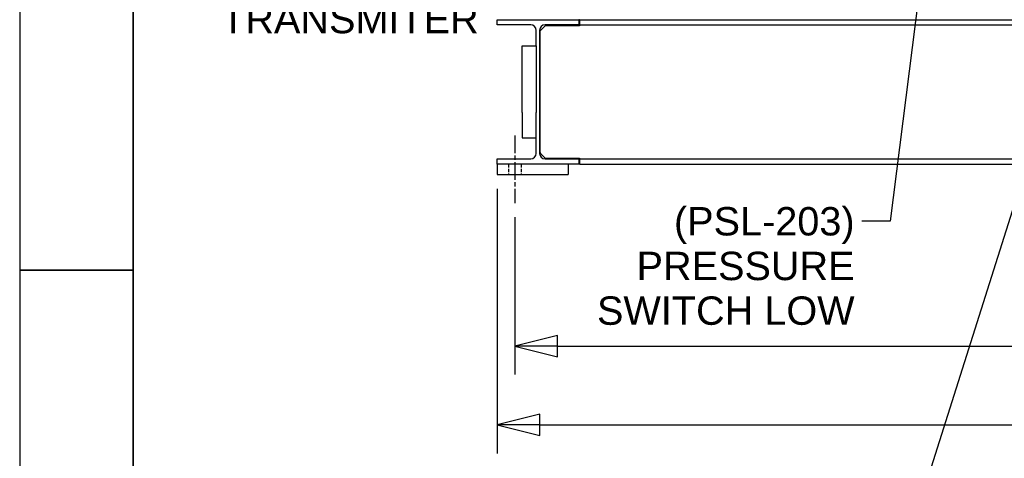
# Model space of a CAD drawing. Header units: inches. Extents: x 4 to 540, y 12 to 340.
# Tile 2 of 122: x 4 to 73, y 83 to 114. Entities that reach past the tile are written whole.
import ezdxf

# ---------------------------------------------------------------- set-up
doc = ezdxf.new("R2010")
doc.units = ezdxf.units.IN
doc.header["$LTSCALE"] = 16
doc.header["$MEASUREMENT"] = 0
doc.linetypes.add('CHAIN', pattern=[0.7087, 0.4724, -0.0591, 0.1181, -0.0591])
doc.linetypes.add('DASHED', pattern=[0.2067, 0.1654, -0.0413])
doc.layers.get('0').update_dxf_attribs({"lineweight": 25})
doc.layers.get('DEFPOINTS').update_dxf_attribs({"lineweight": 25})
for name, color, linetype, lineweight in [('BORDER', 7, 'Continuous', 25), ('CENTER', 7, 'CHAIN', 25), ('DIMEN', 7, 'Continuous', 25), ('HIDDEN', 7, 'DASHED', 25)]:
    doc.layers.add(name, color=color, linetype=linetype, lineweight=lineweight)
doc.styles.get("Standard").update_dxf_attribs({"font": 'arial.ttf'})
doc.dimstyles.new('DEFAULT-ANSI', dxfattribs={"dimscale": 16, "dimtxt": 0.125, "dimasz": 0.1875, "dimexe": 0.125, "dimexo": 0.0625, "dimgap": 0.031496, "dimtad": 0, "dimtih": 1, "dimtoh": 1, "dimrnd": 1e-08, "dimzin": 4, "dimdsep": 46, "dimtxsty": 'Standard', "dimblk": 'Filled-1', "dimcen": 0.09, "dimdle": 0.393701, "dimclrd": 256, "dimclre": 256, "dimclrt": 256, "dimadec": 0, "dimazin": 1, "dimtfac": 1.504, "dimtofl": 0, "dimtmove": 0, "dimatfit": 3, "dimldrblk": 'Filled-1', "dimfxl": 1, "dimtolj": 1, "dimtzin": 4, "dimlwd": 25, "dimlwe": 25, "dimarcsym": 0})
doc.dimstyles.new('DEFAULT-ANSI$7', dxfattribs={"dimscale": 16, "dimtxt": 0.125, "dimasz": 0.125, "dimexe": 0.125, "dimexo": 0.0625, "dimgap": 0.031496, "dimtad": 0, "dimtih": 1, "dimtoh": 1, "dimrnd": 1e-08, "dimzin": 4, "dimdsep": 46, "dimtxsty": 'Standard', "dimblk": 'Filled-1', "dimcen": 0.09, "dimdle": 0.393701, "dimclrd": 256, "dimclre": 256, "dimclrt": 256, "dimadec": 0, "dimazin": 1, "dimtfac": 1.504, "dimtofl": 0, "dimtmove": 0, "dimatfit": 3, "dimldrblk": 'Filled-1', "dimfxl": 1, "dimtolj": 1, "dimtzin": 4, "dimlwd": 25, "dimlwe": 25, "dimarcsym": 0})

# ---------------------------------------------------------------- blocks, each defined once
blk = doc.blocks.new('Borders ProEnergy ANSI-D')
at = {"layer": 'BORDER', "lineweight": 35}
for p, q in [((0.75, 1.25), (0.75, 20.75)), ((0.25, 6), (0.75, 6))]:
    blk.add_line(p, q, dxfattribs=at)
at = {"layer": 'DEFPOINTS'}
blk.add_line((0.25, 21.25), (0.25, 0.75), dxfattribs=at)
blk = doc.blocks.new('Filled-1')
at = {"color": 0}
for p, q in [((0, 0), (-1, 0.25)), ((-1, 0.25), (-1, -0.25)), ((-1, 0), (0, 0)), ((-1, -0.25), (0, 0))]:
    blk.add_line(p, q, dxfattribs=at)
at = {"color": 0, "flags": 128}
blk.add_lwpolyline([(-1, -0.25), (0, 0), (-1, 0.25), (-1, -0.25)], dxfattribs=at)
at = {"color": 0}
blk.add_solid([(-1, -0.25), (0, 0), (-1, 0.25), (-1, -0.25)], dxfattribs=at)
blk = doc.blocks.new('*D14')
at = {"layer": 'DEFPOINTS', "color": 0, "linetype": 'Continuous'}
for p in [(38.903, 100.719), (129.403, 100.719), (38.903, 90.64)]:
    blk.add_point(p, dxfattribs=at)
at = {"layer": 'DIMEN', "linetype": 'Continuous', "lineweight": 25}
for p, q in [((38.903, 99.719), (38.903, 88.64)), ((129.403, 99.719), (129.403, 88.64)), ((41.903, 90.64), (80.278, 90.64)), ((126.403, 90.64), (88.028, 90.64))]:
    blk.add_line(p, q, dxfattribs=at)
at = {"layer": 'DIMEN', "linetype": 'Continuous', "lineweight": 25, "xscale": 3, "yscale": 3, "zscale": 3, "rotation": 180}
blk.add_blockref('Filled-1', (38.903, 90.64), dxfattribs=at)
at = {"layer": 'DIMEN', "linetype": 'Continuous', "lineweight": 25, "xscale": 3, "yscale": 3, "zscale": 3}
blk.add_blockref('Filled-1', (129.403, 90.64), dxfattribs=at)
at = {"layer": 'DIMEN', "linetype": 'Continuous', "lineweight": 25, "insert": (80.782, 91.661), "char_height": 2, "attachment_point": 1}
blk.add_mtext('\\A1;90.50', dxfattribs=at)
blk = doc.blocks.new('*D15')
at = {"layer": 'DEFPOINTS', "color": 0, "linetype": 'Continuous'}
for p in [(37.653, 102.719), (130.653, 102.719), (130.653, 85.081)]:
    blk.add_point(p, dxfattribs=at)
at = {"layer": 'DIMEN', "linetype": 'Continuous', "lineweight": 25}
for p, q in [((37.653, 101.719), (37.653, 83.081)), ((130.653, 101.719), (130.653, 83.081)), ((40.653, 85.081), (80.278, 85.081)), ((127.653, 85.081), (88.028, 85.081))]:
    blk.add_line(p, q, dxfattribs=at)
at = {"layer": 'DIMEN', "linetype": 'Continuous', "lineweight": 25, "xscale": 3, "yscale": 3, "zscale": 3, "rotation": 180}
blk.add_blockref('Filled-1', (37.653, 85.081), dxfattribs=at)
at = {"layer": 'DIMEN', "linetype": 'Continuous', "lineweight": 25, "xscale": 3, "yscale": 3, "zscale": 3}
blk.add_blockref('Filled-1', (130.653, 85.081), dxfattribs=at)
at = {"layer": 'DIMEN', "linetype": 'Continuous', "lineweight": 25, "insert": (80.782, 86.103), "char_height": 2, "attachment_point": 1}
blk.add_mtext('\\A1;93.00', dxfattribs=at)

msp = doc.modelspace()

# ---------------------------------------------------------------- linework, layer by layer
for p, q in [((37.653, 113.639), (43.403, 113.639)), ((37.653, 113.279), (37.653, 113.639)), ((40.018, 113.279), (37.653, 113.279)), ((41.043, 113.216), (40.715, 112.889)), ((43.403, 113.279), (41.038, 113.279)), ((43.465, 113.216), (41.043, 113.216)), ((43.403, 113.639), (43.403, 113.279)), ((43.465, 113.639), (43.403, 113.639)), ((43.465, 113.639), (124.84, 113.639)), ((43.465, 113.639), (43.465, 113.279)), ((43.465, 113.279), (124.84, 113.279)), ((43.465, 113.279), (43.465, 113.216)), ((40.408, 111.804), (40.408, 112.889)), ((40.648, 112.889), (40.648, 104.219)), ((40.715, 112.889), (40.653, 112.826)), ((40.653, 112.826), (40.653, 104.281)), ((39.408, 111.804), (40.408, 111.804)), ((39.408, 107.109), (39.408, 111.804)), ((40.408, 111.804), (40.408, 107.109)), ((39.408, 107.109), (39.408, 105.304)), ((40.408, 105.304), (40.408, 107.109)), ((39.408, 105.304), (40.408, 105.304)), ((40.408, 104.219), (40.408, 105.304)), ((40.653, 104.281), (40.715, 104.219)), ((40.715, 104.219), (41.043, 103.891)), ((37.653, 103.469), (37.653, 103.829)), ((37.653, 103.829), (40.018, 103.829)), ((43.403, 103.469), (37.653, 103.469)), ((37.653, 103.469), (37.653, 102.719)), ((41.038, 103.829), (43.403, 103.829)), ((41.043, 103.891), (43.465, 103.891)), ((42.653, 103.469), (42.653, 102.719)), ((43.403, 103.829), (43.403, 103.469)), ((43.465, 103.891), (43.465, 103.829)), ((43.465, 103.829), (124.84, 103.829)), ((43.465, 103.829), (43.465, 103.469)), ((43.465, 103.469), (124.84, 103.469)), ((37.653, 102.719), (42.653, 102.719))]:
    msp.add_line(p, q)
for centre, start, end in [((40.018, 112.889), 0, 90), ((41.038, 112.889), 90, 180), ((40.018, 104.219), 270, 0), ((41.038, 104.219), 180, 270)]:
    msp.add_arc(centre, 0.39, start, end)
at = {"layer": 'CENTER', "linetype": 'CHAIN', "ltscale": 0.164822}
msp.add_line((38.903, 105.469), (38.903, 100.719), dxfattribs=at)
at = {"layer": 'HIDDEN', "ltscale": 0.089183}
for p, q in [((38.465, 103.469), (38.465, 102.719)), ((39.34, 103.469), (39.34, 102.719))]:
    msp.add_line(p, q, dxfattribs=at)

# ---------------------------------------------------------------- block references
at = {"xscale": 16, "yscale": 16, "zscale": 16}
msp.add_blockref('Borders ProEnergy ANSI-D', (0, 0), dxfattribs=at)

# ---------------------------------------------------------------- texts
at = {"layer": 'DIMEN', "char_height": 2, "attachment_point": 3, "line_spacing_factor": 0.944221}
for s, insert, width in [('{(PT-203)\\PDISCHARGE\\PPRESSURE\\PTRANSMITER}', (36.358, 124.127), 18.16616), ('{(PSL-203)\\PPRESSURE\\PSWITCH LOW}', (62.85, 100.435), 18.16159)]:
    msp.add_mtext(s, dxfattribs=dict(at, insert=insert, width=width))

# ---------------------------------------------------------------- dimensions: what is measured, and where the dimension line sits
at = {"layer": 'DIMEN', "linetype": 'Continuous', "lineweight": 25}
for base, p1, p2, picture, middle in [((130.653, 85.081), (37.653, 102.719), (130.653, 102.719), '*D15', (84.153, 85.081)), ((38.903, 90.64), (129.403, 100.719), (38.903, 100.719), '*D14', (84.153, 90.64))]:
    dim = msp.add_linear_dim(base=base, p1=p1, p2=p2, angle=180, dimstyle='DEFAULT-ANSI', override={"dimtih": 0, "dimtoh": 0, "dimdec": 2, "dimtp": 0, "dimtm": 0, "dimtdec": 2, "dimatfit": 1}, dxfattribs=at)
    dim.commit()
    dim.dimension.update_dxf_attribs({"geometry": picture, "text_midpoint": middle, "dimtype": 160})

# ---------------------------------------------------------------- leaders
at = {"layer": 'DIMEN', "linetype": 'Continuous', "lineweight": 25, "annotation_type": 0, "has_hookline": 1, "hookline_direction": 1}
for points, text_width in [([(68.921, 127.449), (65.354, 99.435), (63.354, 99.435)], 18.003), ([(81.987, 119.58), (77.794, 112.318), (67.945, 81.151), (65.945, 81.151)], 13.966)]:
    msp.add_leader(points, dimstyle='DEFAULT-ANSI$7', override={"dimtad": 0}, dxfattribs=dict(at, text_width=text_width))

doc.saveas('drawing.dxf')
